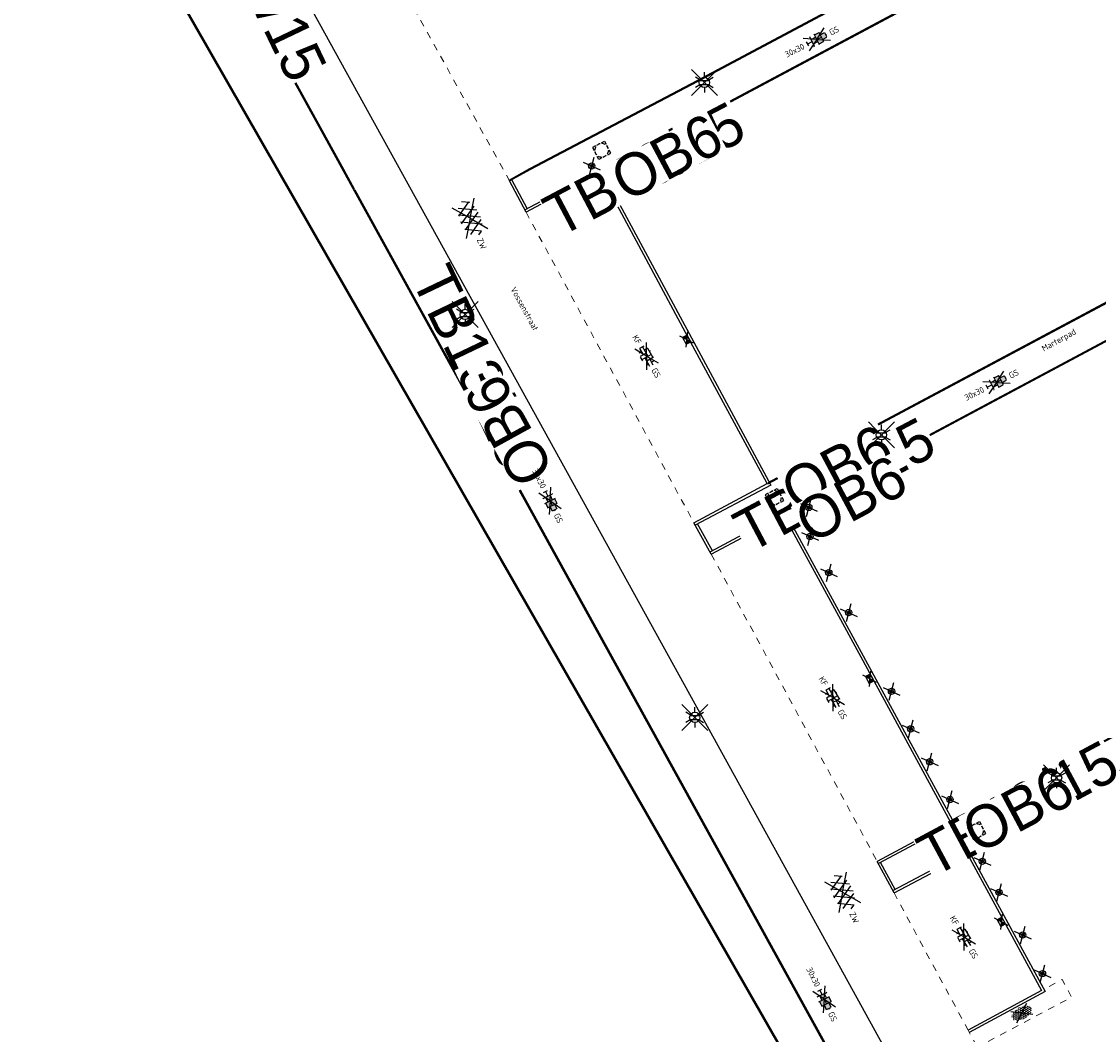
# Model space of a CAD drawing. Header units: metres. Extents: x 155090 to 155764, y 461362 to 461866.
# Tile 13 of 31: x 155167 to 155231, y 461595 to 461655. Entities that reach past the tile are written whole.
import ezdxf
from ezdxf.enums import TextEntityAlignment as Align

# ---------------------------------------------------------------- set-up
doc = ezdxf.new("R2018")
doc.units = ezdxf.units.M
doc.linetypes.add('ZZ-HIDDEN-SO', pattern=[4, 2, -2])
for name, color, linetype, lineweight in [('B-WE-OG-TOPOGRAFIE-T18', 10, 'Continuous', 18), ('N-WE-KG-GRENS_WERK-GD', 7, 'XX-WERKGRENS', 50), ('N-WE-VH-KANTOPSLUITING-T18', 10, 'Continuous', 18), ('V-WE-GR-BEPLANTING-S-200', 90, 'Continuous', 25), ('V-WE-IE-MEUBILAIR_WEGMEUBILAIR-S-200', 7, 'Continuous', 25), ('V-WE-OV-LICHTMAST-S-200', 190, 'Continuous', 25), ('V-WE-RI-OVERIG_RIOOLPUT-OPHOOGTEBRENGEN-S-200', 10, 'Continuous', 25), ('V-WE-VH-KANTOPSLUITING_OPSLUITBAND_60X200-G', 150, 'V-VH-OPSLUITBAND-SO', 25), ('V-WE-VH-KANTOPSLUITING_TROTTOIRBAND_130X150-G', 210, 'V-VH-TROTTOIRBAND-SO', 25), ('V-WE-VH-KANTOPSLUITING_VOORKANTBAND-G', 50, 'Continuous', 25), ('V-WE-VH-MATERIAALGRENS-G', 7, 'ZZ-HIDDEN-SO', 18), ('V-WE-VH-VERHARDING_ASFALT-S-200', 7, 'Continuous', 25), ('V-WE-VH-VERHARDING_BETONSTRAATSTEEN-S-200', 7, 'Continuous', 25), ('V-WE-VH-VERHARDING_TEGEL-S-200', 7, 'Continuous', 25), ('V01-WE-VH-KANTOPSLUITING_OPSLUITBAND_150X250-G', 150, 'Continuous', 25)]:
    doc.layers.add(name, color=color, linetype=linetype, lineweight=lineweight)
doc.layers.add('V-WE-RI-HWA_KOLK-S-200', color=150, linetype='Continuous', lineweight=25, true_color=0x007fff)
doc.styles.add('NLCS-ISO', font='NLCS-ISO.ttf')
doc.styles.add('NLCS-ISO-M200-T18', font='NLCS-ISO.ttf', dxfattribs={"height": 0.36})
doc.linetypes.add('V-VH-OPSLUITBAND-SO', pattern='A,4,-2,2,-2,2,[24,NLCS.SHX,S=1,R=0,X=0,Y=0],2,-2,2,-2', length=20)
doc.linetypes.add('V-VH-TROTTOIRBAND-SO', pattern='A,2.5,[24,NLCS.SHX,S=1,R=0,X=0,Y=0],2.5,-2,2,-2,2,-2', length=15)
doc.linetypes.add('XX-WERKGRENS', pattern='A,0,[137,NLCS.SHX,S=0.5,R=0,X=0,Y=0],-30', length=30)

# ---------------------------------------------------------------- blocks, each defined once
blk = doc.blocks.new('V-SVH-ASFALT-SO')
for p, q in [((1.110223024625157e-16, -2.498001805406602e-16), (-4.895333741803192, 3.524372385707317)), ((1.110223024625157e-16, -4.024558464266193e-16), (4.895333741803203, 3.524372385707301)), ((-5.509898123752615, -0.2198134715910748), (-4.307279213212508, 1.863183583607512)), ((-1.976815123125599, -2.77805593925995), (-4.553502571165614, 1.68489763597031)), ((-4.192327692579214, -1.937714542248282), (-1.413100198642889, 2.8760486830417)), ((0.4408159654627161, -2.965515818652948), (-2.759384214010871, 2.577393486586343)), ((-2.322655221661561, -2.69934682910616), (0.935399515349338, 2.943769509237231)), ((2.560160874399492, -2.636328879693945), (-0.6669796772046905, 2.953242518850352)), ((-0.1715741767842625, -2.973565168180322), (2.989425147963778, 2.501446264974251)), ((4.390260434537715, -1.80615430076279), (1.711139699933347, 2.834218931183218)), ((2.291728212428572, -2.707000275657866), (4.738019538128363, 1.530100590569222)), ((5.495818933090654, 0.2789622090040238), (4.813984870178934, 1.459933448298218)), ((-3.33066907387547e-16, -2.498001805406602e-16), (-4.895333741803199, -3.524372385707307)), ((5.551115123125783e-16, -4.024558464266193e-16), (4.895333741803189, -3.524372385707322))]:
    blk.add_line(p, q)
at = {"style": 'NLCS-ISO'}
blk.add_attdef('KLEUR', text='', height=1.8, dxfattribs=at).set_placement((6.525, 0), align=Align.MIDDLE_LEFT)
at = {"style": 'NLCS-ISO', "flags": 1}
blk.add_attdef('FUNCTIE', text='', height=1.8, dxfattribs=at).set_placement((-1.83697019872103e-16, -3.975), align=Align.TOP_CENTER)
blk = doc.blocks.new('V-SVH-BSS_KEIFORMAAT_ELLEBOOG_KL-SO')
for p, q in [((0, 0), (-3.464101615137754, 2.000000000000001)), ((0, 0), (-3.464101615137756, -1.999999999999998)), ((-2.921609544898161, 0.7665653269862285), (-2.921609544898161, -0.6644585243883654)), ((-2.921609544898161, 0.3855414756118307), (0.2283904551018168, 0.3855414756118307)), ((-1.871609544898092, 1.430685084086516), (-1.871609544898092, 0.3855414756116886)), ((-1.858739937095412, 1.435541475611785), (1.278390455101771, 1.435541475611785)), ((-0.8216095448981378, 1.693156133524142), (-0.8216095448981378, 1.435541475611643)), ((-0.8216095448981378, 0.385541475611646), (-0.8216095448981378, -1.693156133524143)), ((0, 0), (3.464101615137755, 2)), ((0, 0), (3.464101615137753, -2.000000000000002)), ((0.2283904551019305, 1.435541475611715), (0.2283904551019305, -1.714458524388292)), ((1.278390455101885, 1.608929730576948), (1.278390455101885, -0.664458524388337)), ((1.278390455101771, 0.3855414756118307), (3.170147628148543, 0.3855414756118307)), ((2.32839045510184, 1.220907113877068), (2.32839045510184, 0.3855414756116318)), ((-3.006619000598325, -0.6644585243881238), (-0.8216095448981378, -0.6644585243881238)), ((-1.871609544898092, -0.6644585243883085), (-1.871609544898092, -1.430685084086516)), ((-0.6516744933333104, -1.714458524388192), (0.6516744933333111, -1.714458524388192)), ((0.2283904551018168, -0.6644585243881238), (3.006619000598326, -0.6644585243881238)), ((2.32839045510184, -0.6644585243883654), (2.32839045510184, -1.220907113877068))]:
    blk.add_line(p, q)
at = {"style": 'NLCS-ISO'}
blk.add_attdef('FORMAAT', text='', height=1.8, dxfattribs=at).set_placement((-4.25, 3.2146978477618e-16), align=Align.MIDDLE_RIGHT)
blk.add_attdef('KLEUR', text='', height=1.8, dxfattribs=at).set_placement((4.25, -4.133182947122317e-16), align=Align.MIDDLE_LEFT)
at = {"style": 'NLCS-ISO', "flags": 1}
blk.add_attdef('FUNCTIE', text='', height=1.8, dxfattribs=at).set_placement((-4.890083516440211e-16, -2.75), align=Align.TOP_CENTER)
blk = doc.blocks.new('V-SVH-TEGEL_300X300_DIK_HALFST_KL-SO')
h = blk.add_hatch(color=254)
h.dxf.hatch_style = 1
h.paths.add_polyline_path([(1.110223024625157e-15, 0.7500000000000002), (-1.499999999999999, 0.7500000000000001), (-1.499999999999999, -0.75), (1.221245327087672e-15, -0.7500000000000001)])
h.paths.add_polyline_path([(1.500000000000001, 1.5), (1.221245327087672e-15, 1.5), (1.221245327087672e-15, 0), (1.500000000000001, 0)])
h.paths.add_polyline_path([(1.500000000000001, 0), (1.221245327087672e-15, 0), (1.221245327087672e-15, -0.7500000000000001), (1.221245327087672e-15, -1.5), (1.500000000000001, -1.5)])
h.paths.add_polyline_path([(3.000000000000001, 0.6651924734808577), (2.921574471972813, 0.7500000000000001), (1.500000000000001, 0.75), (1.500000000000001, 0), (1.500000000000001, -0.7500000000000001), (2.921574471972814, -0.7500000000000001), (3.000000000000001, -0.6651924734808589)])
for p, q in [((0, 0), (-3.464101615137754, 2.000000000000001)), ((0, 0), (-3.464101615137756, -1.999999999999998)), ((-2.999999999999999, -0.6730769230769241), (-2.999999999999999, 0.6730769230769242)), ((-2.999999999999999, 0), (-1.499999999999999, 0)), ((-1.674005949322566, 1.5), (-1.499999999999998, 1.5)), ((-1.499999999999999, -1.552460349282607), (-1.499999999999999, 1.552460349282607)), ((-1.499999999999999, 0.7500000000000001), (1.110223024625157e-15, 0.7500000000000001)), ((0, 0), (3.464101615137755, 2)), ((1.110223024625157e-15, -1.75), (1.110223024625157e-15, 1.75)), ((2.220446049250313e-15, 1.5), (1.500000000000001, 1.5)), ((0, 0), (1.500000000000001, 0)), ((0, 0), (3.464101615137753, -2.000000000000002)), ((1.500000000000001, -1.552460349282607), (1.500000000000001, 1.552460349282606)), ((1.500000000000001, 0.7500000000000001), (2.936400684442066, 0.7500000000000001)), ((3, -0.6730769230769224), (3, 0.6730769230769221)), ((3, 0), (3.25, 0)), ((-1.674005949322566, -1.5), (-1.499999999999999, -1.5)), ((-1.5, -0.7500000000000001), (0, -0.7500000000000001)), ((1.110223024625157e-15, -1.5), (1.500000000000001, -1.5)), ((1.499999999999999, -0.7500000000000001), (2.936400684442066, -0.7500000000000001))]:
    blk.add_line(p, q)
at = {"style": 'NLCS-ISO'}
blk.add_attdef('FORMAAT', text='', height=1.8, dxfattribs=at).set_placement((-4.25, 3.214697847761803e-16), align=Align.MIDDLE_RIGHT)
blk.add_attdef('KLEUR', text='', height=1.8, dxfattribs=at).set_placement((4.25, -4.133182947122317e-16), align=Align.MIDDLE_LEFT)
at = {"style": 'NLCS-ISO', "flags": 1}
blk.add_attdef('FUNCTIE', text='', height=1.8, dxfattribs=at).set_placement((-4.890083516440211e-16, -2.75), align=Align.TOP_CENTER)
blk = doc.blocks.new('*U55')
at = {"lineweight": 30, "flags": 106}
blk.add_attdef('OB', text='', height=0.36, dxfattribs=at).set_placement((0, 0.1), align=Align.BOTTOM_CENTER)
blk = doc.blocks.new('*U68')
at = {"lineweight": 30, "flags": 106}
blk.add_attdef('OB', text='', height=0.36, dxfattribs=at).set_placement((0, 0.1), align=Align.BOTTOM_CENTER)
blk = doc.blocks.new('V-SGR-BEPLANTING_SOORT_01_KL-SO')
h = blk.add_hatch()
h.set_pattern_fill('AGR-BEPLANTING_SOORT_01', color=256, scale=0.1, pattern_type=2)
h.set_pattern_definition([(59.99999999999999, (0, 0), (-0.2886752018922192, 0.4999998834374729), [0.144338, -0.4330130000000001]), (120, (0, 0), (-0.5773502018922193, -1.165625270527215e-07), [0.144338, -0.433013]), (270, (0, 0), (0.288675, -0.5000000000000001), [0.125, -0.875])])
edge = h.paths.add_edge_path()
edge.add_ellipse((0, 0), major_axis=(3.25, -8.51819583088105e-16), ratio=0.5384615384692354, start_angle=0, end_angle=359.9999999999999)
for p, q in [((-2.662244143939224, -1.864123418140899), (2.662244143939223, 1.864123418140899)), ((2.662244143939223, -1.864123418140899), (-2.662244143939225, 1.864123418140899))]:
    blk.add_line(p, q)
at = {"style": 'NLCS-ISO'}
blk.add_attdef('TYPE', text='', height=1.8, dxfattribs=at).set_placement((4.25, -1.446759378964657e-15), align=Align.MIDDLE_LEFT)
blk = doc.blocks.new('V-SIE-WEG_PAAL_BETON-SO')
for p, q in [((-2.085053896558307, -1.749567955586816), (2.085053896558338, 1.749567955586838)), ((2.085053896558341, -1.749567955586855), (-2.085053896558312, 1.749567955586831))]:
    blk.add_line(p, q)
for centre, radius in [((-2.980217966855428e-09, 1.12188036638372e-14), 0.9375), ((1.498246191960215e-14, 1.12188036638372e-14), 0.46875)]:
    blk.add_circle(centre, radius)
blk = doc.blocks.new('V-SRI-KOLK_STRAAT-SO')
h = blk.add_hatch(color=256)
h.dxf.hatch_style = 1
h.paths.add_polyline_path([(-1.125, 0), (-1.110223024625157e-16, 0.75), (-1.125, 1.5)])
h.paths.add_polyline_path([(1.125, 1.110223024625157e-16), (1.125, 1.5), (-1.110223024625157e-16, 0.7500000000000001)])
for p, q in [((-1.875, -0.5), (1.875, 2)), ((1.875, -0.5), (-1.875, 2)), ((-1.125, 0), (1.125, 1.5)), ((1.125, 0), (-1.125, 1.5))]:
    blk.add_line(p, q)
blk.add_lwpolyline([(-1.125, 0), (1.125, 0), (1.125, 1.5), (-1.125, 1.5)], close=True)
blk = doc.blocks.new('SRI-PUT_OPHOOGTEBRENGEN-SO')
for p, q in [((-2, -0.4999999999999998), (-2, 0.5)), ((-0.5, 2), (0.5, 2)), ((2, -0.4999999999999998), (2, 0.5000000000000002)), ((-0.5, -2), (0.5, -2))]:
    blk.add_line(p, q)
for points in [[(-1, 2), (-2, 2), (-2, 0.9999999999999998)], [(1, 2), (2, 2), (2, 0.9999999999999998)], [(-1, -2), (-2, -2), (-2, -0.9999999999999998)], [(1, -2), (2, -2), (2, -0.9999999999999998)]]:
    blk.add_lwpolyline(points)
for start, end in [(165.5224878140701, 194.4775121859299), (120, 150), (75.52248781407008, 104.4775121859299), (30, 59.99999999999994), (345.5224878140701, 14.47751218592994), (209.9999999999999, 239.9999999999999), (255.52248781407, 284.4775121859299), (300.0000000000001, 330.0000000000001)]:
    blk.add_arc((0, 0), 2, start, end)
blk = doc.blocks.new('V-SOV-LICHTMAST-SO')
for p, q in [((3.830794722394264, -3.830794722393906), (-3.830794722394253, 3.830794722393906)), ((-3.830794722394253, -3.830794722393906), (3.830794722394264, 3.830794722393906)), ((-1.299038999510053, 0.7500000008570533), (-2.598074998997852, 1.500000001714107)), ((9.895807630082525e-10, 1.500000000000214), (1.979077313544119e-09, 3.000000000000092)), ((1.299039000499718, 0.7499999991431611), (2.598075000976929, 1.499999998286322)), ((-1.299039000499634, -0.7499999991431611), (-2.598075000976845, -1.499999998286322)), ((-9.895807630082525e-10, -1.500000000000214), (-1.978993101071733e-09, -3.000000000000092)), ((1.299038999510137, -0.7500000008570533), (2.598074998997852, -1.500000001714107))]:
    blk.add_line(p, q)
at = {"flags": 128}
for points in [[(-1.377981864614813, 0.5925925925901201), (1.377981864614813, 0.5925925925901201)], [(-1.377981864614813, -0.5925925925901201), (1.377981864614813, -0.5925925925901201)]]:
    blk.add_lwpolyline(points, dxfattribs=at)
blk.add_circle((0, 0), 1.5)
at = {"style": 'NLCS-ISO'}
blk.add_attdef('TYPE', text='', height=1.8, dxfattribs=at).set_placement((1.979077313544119e-09, 3.000000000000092), align=Align.BOTTOM_CENTER)

msp = doc.modelspace()

# ---------------------------------------------------------------- linework, layer by layer
at = {"layer": 'N-WE-KG-GRENS_WERK-GD', "ltscale": 0.02, "flags": 128}
msp.add_lwpolyline([(155105.012505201, 461659.8719095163), (155118.8127069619, 461635.5159004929), (155126.8892930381, 461638.0460995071), (155124.2921810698, 461649.1906008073), (155170.6088375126, 461666.7669244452), (155218.1297835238, 461583.8301517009), (155167.7980947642, 461559.6856140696), (155178.5069738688, 461538.2540253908), (155186.4240588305, 461542.2100133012), (155185.211449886, 461545.6865840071), (155228.7645595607, 461565.9816822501), (155303.1273819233, 461423.7885661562), (155319.3060156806, 461445.6108919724), (155305.7107603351, 461469.4938556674), (155347.8882862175, 461488.9210100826), (155355.6250438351, 461465.681166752), (155372.3424723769, 461477.0379031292), (155355.3718961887, 461504.5990936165), (155385.6731912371, 461521.1057435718), (155404.4542636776, 461519.0292275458), (155405.4642908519, 461528.1644296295), (155392.3847647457, 461531.299116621), (155360.1116923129, 461595.5049771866), (155330.6669372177, 461580.4012743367), (155309.9033905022, 461612.4563392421), (155357.6207199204, 461640.5907272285), (155359.9118215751, 461638.0356507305), (155362.1900628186, 461639.1740362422), (155351.6859959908, 461656.0311094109), (155304.0327273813, 461629.4133332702), (155269.2240040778, 461682.7275281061), (155257.6600341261, 461700.4392879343), (155310.6603677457, 461717.018266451), (155299.7517721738, 461735.6369311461), (155212.0894734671, 461702.1271010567), (155199.9725198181, 461719.3951903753), (155183.6306945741, 461710.9197357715), (155193.2106534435, 461696.5373037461)], close=True, dxfattribs=at)
at = {"layer": 'V-WE-VH-KANTOPSLUITING_OPSLUITBAND_60X200-G', "ltscale": 0.2, "flags": 128}
for points in [[(155196.1147675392, 461645.3869999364), (155197.3313494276, 461646.0620863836), (155206.8370375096, 461651.0639040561), (155224.7315893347, 461660.6057641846), (155243.7708155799, 461670.8123288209), (155250.9397354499, 461674.6063811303), (155243.9530103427, 461686.2223733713), (155240.5268494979, 461691.9366674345, 0.375996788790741), (155231.6730824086, 461693.8910495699), (155228.9861460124, 461692.9441061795), (155223.4110757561, 461690.8840400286), (155209.8009158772, 461685.7196257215), (155195.4579443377, 461680.1706274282), (155189.3949439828, 461677.6233311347, 0.2865412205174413), (155185.5169428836, 461671.5934419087), (155185.4572870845, 461671.5947704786), (155183.1531079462, 461671.6003526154), (155183.1530447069, 461671.6003504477)], [(155173.2405782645, 461559.5906665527), (155176.5549863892, 461561.0809743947), (155191.0021910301, 461567.8216804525), (155201.7193023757, 461572.7721506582), (155203.0765830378, 461573.4102644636), (155213.0546973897, 461578.1013903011), (155221.5387661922, 461582.1113574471), (155205.5792749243, 461611.0407848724), (155195.5445991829, 461629.2470739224), (155187.0172146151, 461644.7284175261), (155185.3959812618, 461647.6902659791), (155183.1836333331, 461651.7167185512), (155183.4462759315, 461651.8615199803), (155175.8248423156, 461665.6853828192, 0.3440637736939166), (155167.4648247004, 461668.6787356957), (155148.0566455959, 461660.7416309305), (155125.0741886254, 461651.2828386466, 0.3143958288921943), (155121.1774785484, 461643.542530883, 0.1650178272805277)]]:
    msp.add_lwpolyline(points, format="xyb", dxfattribs=at)
for points in [[(155201.5511613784, 461645.9312938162), (155225.944281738, 461658.9678710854), (155251.6692932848, 461672.7020233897), (155257.9682958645, 461662.3029238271), (155262.3787915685, 461654.8586341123), (155254.9638930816, 461650.8818469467), (155235.3792045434, 461640.4270964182), (155211.3277853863, 461627.5902336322)], [(155212.3591267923, 461625.8209458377), (155213.6303236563, 461626.5012401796), (155236.2580251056, 461638.5964670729), (155255.3631722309, 461648.8243121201), (155260.2922886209, 461651.4528184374), (155263.4054019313, 461653.1703499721), (155272.542381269, 461638.0177331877), (155274.1209248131, 461635.3871653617), (155269.7945865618, 461633.064597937), (155246.0744493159, 461620.4073021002), (155222.2216798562, 461607.6725763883)], [(155228.5620697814, 461585.3863152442), (155285.8661492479, 461616.0230707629), (155282.6194722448, 461621.1485507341), (155275.1365009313, 461633.6432804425), (155250.8464937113, 461620.6624165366), (155223.1659590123, 461605.8773543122)]]:
    msp.add_lwpolyline(points, dxfattribs=at)
at = {"layer": 'V-WE-VH-KANTOPSLUITING_TROTTOIRBAND_130X150-G', "ltscale": 0.2}
for points in [[(155197.0360052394, 461643.6394393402), (155201.5126775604, 461646.0027302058), (155211.5084372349, 461627.4478928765), (155207.0524006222, 461625.0936542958)], [(155207.9319062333, 461623.5230824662), (155212.3308162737, 461625.8738468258), (155222.2741648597, 461607.575992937), (155217.8267646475, 461605.1939784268)], [(155218.6768406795, 461603.6086597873), (155223.1227752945, 461605.9569051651), (155227.6217293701, 461597.669160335), (155223.1667247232, 461595.2711178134)]]:
    msp.add_lwpolyline(points, dxfattribs=at)
at = {"layer": 'V-WE-VH-KANTOPSLUITING_VOORKANTBAND-G', "ltscale": 0.2, "flags": 128}
for points in [[(155196.14388, 461645.334536), (155197.359879, 461646.009299), (155206.865123, 461651.010883), (155224.759879, 461660.5528520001), (155243.7990229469, 461670.7593725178), (155251.023818, 461674.582996), (155244.004448, 461686.253263), (155240.576859, 461691.969939)], [(155201.5227048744, 461645.9841167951), (155225.916001, 461659.020788), (155251.691169, 461672.781718), (155258.019767, 461662.333759), (155262.462326, 461654.835351), (155254.9922, 461650.8289439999), (155235.40746, 461640.374166), (155211.304662, 461627.509881), (155211.282597, 461627.550762)], [(155178.362948, 461666.601691), (155183.908876, 461656.5171609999), (155198.172822, 461630.644438), (155208.065262, 461612.711621), (155224.516323, 461582.8619359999)], [(155186.39218, 461646.001791), (155183.26507, 461651.693102), (155183.527788, 461651.837945), (155175.87651, 461665.71594)], [(155263.42697, 461653.250775), (155260.263679, 461651.50556), (155255.334897, 461648.8772319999), (155236.229707, 461638.649364), (155213.602039, 461626.554155), (155212.3308162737, 461625.8738468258)], [(155187.040089, 461644.81125), (155186.39218, 461646.001791)], [(155206.98233, 461625.226282), (155211.282597, 461627.550762), (155206.922254, 461635.6291899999), (155201.442233, 461645.817246), (155197.106033, 461643.506789)], [(155197.106033, 461643.506789), (155196.14388, 461645.334536)], [(155187.040089, 461644.81125), (155195.597154, 461629.276022), (155205.631822, 461611.069747), (155221.622158, 461582.084408), (155213.080281, 461578.047118), (155203.102111, 461573.355966), (155201.744647, 461572.717766), (155191.027456, 461567.767259), (155176.579975, 461561.026424), (155173.265184, 461559.5359439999)], [(155274.204646, 461635.364256), (155272.663787, 461634.530228), (155269.822871, 461633.011683), (155246.102696, 461620.354367), (155222.819333, 461607.923641), (155222.250328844, 461607.619856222)], [(155275.158617, 461633.72313), (155250.818214, 461620.715334), (155223.1373333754, 461605.9300870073)], [(155208.002604, 461623.390788), (155212.270141, 461625.6713470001), (155216.78816, 461617.3452100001), (155222.070312, 461607.63697), (155217.75766, 461605.323002)], [(155208.002604, 461623.390788), (155206.98233, 461625.226282)], [(155218.746896, 461603.476024), (155217.75766, 461605.323002), (155217.7559389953, 461605.326204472)], [(155218.746896, 461603.476024), (155223.061698, 461605.755008), (155227.418085, 461597.729893), (155223.0956282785, 461595.4031984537)], [(155218.746896, 461603.476024), (155223.061698, 461605.755008), (155227.418085, 461597.729893), (155223.096268, 461595.40201)]]:
    msp.add_lwpolyline(points, dxfattribs=at)
at = {"layer": 'V-WE-VH-MATERIAALGRENS-G', "ltscale": 0.2, "flags": 128}
for points in [[(155196.14388, 461645.334536), (155191.942166, 461652.917517), (155190.153739, 461656.145153)], [(155197.106033, 461643.506789), (155206.9823646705, 461625.226219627)], [(155208.002604, 461623.390788), (155217.7559389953, 461605.326204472)], [(155218.746896, 461603.476024), (155223.096268, 461595.40201)], [(155229.0435298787, 461585.572943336), (155224.213938, 461594.709725), (155229.184258, 461597.3369770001), (155228.62766, 461598.381413), (155227.5501467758, 461597.8010261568)], [(155228.5903586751, 461585.3334026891), (155227.110798, 461587.943948), (155223.096268, 461595.40201), (155223.0956279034, 461595.4031982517)]]:
    msp.add_lwpolyline(points, dxfattribs=at)
at = {"layer": 'V01-WE-VH-KANTOPSLUITING_OPSLUITBAND_150X250-G', "ltscale": 0.2}
for points in [[(155197.1688111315, 461643.7095492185), (155196.2766123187, 461645.4044082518)], [(155197.2387653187, 461643.5766612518), (155197.238415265, 461643.5773262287)], [(155207.1149877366, 461625.296368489), (155207.113436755, 461625.2991587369)], [(155208.0620298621, 461623.592620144), (155207.1878809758, 461625.165232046)], [(155217.8898389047, 461605.393915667), (155217.8880682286, 461605.3972105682)], [(155218.8087116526, 461603.6783111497), (155217.9589930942, 461605.2647995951)]]:
    msp.add_lwpolyline(points, dxfattribs=at)

# ---------------------------------------------------------------- block references
at = {"layer": 'N-WE-VH-KANTOPSLUITING-T18'}
ref = msp.add_blockref('*U68', (155179.9446311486, 461663.3896267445), dxfattribs=dict(at, rotation=295.5293866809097))
lines = msp.add_mtext('TB13/15', dxfattribs={"layer": '0', "insert": (155180.0348675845, 461663.4327241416), "char_height": 2.5, "attachment_point": 1, "rotation": 295.5293866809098, "bg_fill": 3, "box_fill_scale": 1, "bg_fill_color": 256, "bg_fill_transparency": 0})
ref.add_attrib('OB', '', (155180.0348675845, 461663.4327241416), dxfattribs={"flags": 58}).embed_mtext(lines)
ref = msp.add_blockref('*U68', (155197.9263149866, 461644.1094449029), dxfattribs=dict(at, rotation=27.83012925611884))
lines = msp.add_mtext('TB13/15', dxfattribs={"layer": '0', "insert": (155197.8796298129, 461644.197878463), "char_height": 2.5, "attachment_point": 1, "rotation": 27.830129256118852, "bg_fill": 3, "box_fill_scale": 1, "bg_fill_color": 256, "bg_fill_transparency": 0})
ref.add_attrib('OB', '', (155197.8796298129, 461644.197878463), dxfattribs={"flags": 42}).embed_mtext(lines)
ref = msp.add_blockref('*U55', (155201.8811171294, 461646.1756654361), dxfattribs=dict(at, rotation=28.12168004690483))
lines = msp.add_mtext('OB6', dxfattribs={"layer": '0', "insert": (155201.8339825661, 461646.2638602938), "char_height": 2.5, "attachment_point": 1, "rotation": 28.12168004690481, "bg_fill": 3, "box_fill_scale": 1, "bg_fill_color": 256, "bg_fill_transparency": 0})
ref.add_attrib('OB', '', (155201.8339825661, 461646.2638602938), dxfattribs={"flags": 6}).embed_mtext(lines)
ref = msp.add_blockref('*U68', (155192.4901598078, 461640.6166119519), dxfattribs=dict(at, rotation=295.5895460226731))
lines = msp.add_mtext('TB13/15', dxfattribs={"layer": '0', "insert": (155192.5803509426, 461640.6598040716), "char_height": 2.5, "attachment_point": 1, "rotation": 295.5895460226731, "bg_fill": 3, "box_fill_scale": 1, "bg_fill_color": 256, "bg_fill_transparency": 0})
ref.add_attrib('OB', '', (155192.5803509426, 461640.6598040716), dxfattribs={"flags": 28}).embed_mtext(lines)
ref = msp.add_blockref('*U55', (155196.7035303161, 461627.1443816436), dxfattribs=dict(at, rotation=118.8620313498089))
lines = msp.add_mtext('OB6', dxfattribs={"layer": '0', "insert": (155196.6159518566, 461627.096111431), "char_height": 2.5, "attachment_point": 1, "rotation": 118.86203134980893, "bg_fill": 3, "box_fill_scale": 1, "bg_fill_color": 256, "bg_fill_transparency": 0})
ref.add_attrib('OB', '', (155196.6159518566, 461627.096111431), dxfattribs={"flags": 18}).embed_mtext(lines)
ref = msp.add_blockref('*U68', (155209.1111956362, 461625.5480167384), dxfattribs=dict(at, rotation=27.84864410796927))
lines = msp.add_mtext('TB13/15', dxfattribs={"layer": '0', "insert": (155209.0644818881, 461625.6364352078), "char_height": 2.5, "attachment_point": 1, "rotation": 27.848644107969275, "bg_fill": 3, "box_fill_scale": 1, "bg_fill_color": 256, "bg_fill_transparency": 0})
ref.add_attrib('OB', '', (155209.0644818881, 461625.6364352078), dxfattribs={"flags": 14}).embed_mtext(lines)
ref = msp.add_blockref('*U55', (155211.8874089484, 461627.8889191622), dxfattribs=dict(at, rotation=28.08999074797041))
lines = msp.add_mtext('OB6', dxfattribs={"layer": '0', "insert": (155211.8403231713, 461627.9771400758), "char_height": 2.5, "attachment_point": 1, "rotation": 28.089990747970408, "bg_fill": 3, "box_fill_scale": 1, "bg_fill_color": 256, "bg_fill_transparency": 0})
ref.add_attrib('OB', '', (155211.8403231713, 461627.9771400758), dxfattribs={"flags": 62}).embed_mtext(lines)
ref = msp.add_blockref('*U55', (155212.7129899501, 461626.0783710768), dxfattribs=dict(at, rotation=28.15393005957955))
lines = msp.add_mtext('OB6', dxfattribs={"layer": '0', "insert": (155212.6658057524, 461626.1665393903), "char_height": 2.5, "attachment_point": 1, "rotation": 28.153929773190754, "bg_fill": 3, "box_fill_scale": 1, "bg_fill_color": 256, "bg_fill_transparency": 0})
ref.add_attrib('OB', '', (155212.6658057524, 461626.1665393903), dxfattribs={"flags": 10}).embed_mtext(lines)
ref = msp.add_blockref('*U68', (155219.9139871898, 461606.4799866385), dxfattribs=dict(at, rotation=28.215932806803))
lines = msp.add_mtext('TB13/15', dxfattribs={"layer": '0', "insert": (155219.8667076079, 461606.5681038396), "char_height": 2.5, "attachment_point": 1, "rotation": 28.21593280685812, "bg_fill": 3, "box_fill_scale": 1, "bg_fill_color": 256, "bg_fill_transparency": 0})
ref.add_attrib('OB', '', (155219.8667076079, 461606.5681038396), dxfattribs={"flags": 4}).embed_mtext(lines)
ref = msp.add_blockref('*U55', (155222.5309867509, 461607.8377118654), dxfattribs=dict(at, rotation=28.09725776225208))
lines = msp.add_mtext('OB6', dxfattribs={"layer": '0', "insert": (155222.4838897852, 461607.9259268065), "char_height": 2.5, "attachment_point": 1, "rotation": 28.097257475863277, "bg_fill": 3, "box_fill_scale": 1, "bg_fill_color": 256, "bg_fill_transparency": 0})
ref.add_attrib('OB', '', (155222.4838897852, 461607.9259268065), dxfattribs={"flags": 58}).embed_mtext(lines)
at = {"layer": 'V-WE-GR-BEPLANTING-S-200', "xscale": 0.2, "yscale": 0.2, "zscale": 0.2, "rotation": 28.24105896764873}
msp.add_blockref('V-SGR-BEPLANTING_SOORT_01_KL-SO', (155226.2581237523, 461596.4074071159), dxfattribs=at)
at = {"layer": 'V-WE-IE-MEUBILAIR_WEGMEUBILAIR-S-200', "xscale": 0.2, "yscale": 0.2, "zscale": 0.2, "rotation": 295.3903767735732}
for p in [(155200.9697089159, 461646.2154695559), (155213.731398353, 461626.1401133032), (155213.8068104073, 461624.4319659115), (155214.906767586, 461622.3050727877), (155216.0810083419, 461619.9550747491), (155218.600787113, 461615.3253190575), (155219.7263870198, 461613.1189250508), (155220.8385994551, 461611.1820057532), (155222.0326444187, 461608.9601077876), (155223.9349859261, 461605.3323001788), (155224.9179008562, 461603.5045126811), (155226.3088622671, 461600.9994170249), (155227.4706028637, 461598.722054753)]:
    msp.add_blockref('V-SIE-WEG_PAAL_BETON-SO', p, dxfattribs=at)
at = {"layer": 'V-WE-OV-LICHTMAST-S-200', "xscale": 0.2, "yscale": 0.2, "zscale": 0.2}
for p in [(155207.5929875, 461651.129825), (155193.5297, 461637.48875), (155218.00025, 461630.40965), (155207.0250875, 461613.7947125), (155228.3026625, 461610.236525)]:
    msp.add_blockref('V-SOV-LICHTMAST-SO', p, dxfattribs=at)
at = {"layer": 'V-WE-RI-HWA_KOLK-S-200', "xscale": 0.2, "yscale": 0.2, "zscale": 0.2}
for p, rotation in [((155206.6811097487, 461636.0775078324), 118.275221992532), ((155217.4462087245, 461616.1357607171), 118.5501500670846), ((155225.1856972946, 461601.8425413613), 118.5364667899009)]:
    msp.add_blockref('V-SRI-KOLK_STRAAT-SO', p, dxfattribs=dict(at, rotation=rotation))
at = {"layer": 'V-WE-RI-OVERIG_RIOOLPUT-OPHOOGTEBRENGEN-S-200', "xscale": 0.2, "yscale": 0.2, "zscale": 0.2, "rotation": 28}
for p in [(155201.552229, 461647.139222), (155211.716733, 461626.716497), (155223.60255, 461607.127128)]:
    msp.add_blockref('SRI-PUT_OPHOOGTEBRENGEN-SO', p, dxfattribs=at)
at = {"layer": 'V-WE-VH-VERHARDING_ASFALT-S-200', "xscale": 0.2, "yscale": 0.2, "zscale": 0.2, "rotation": 294.6441250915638}
for p in [(155193.817507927, 461643.1414273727), (155215.7230710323, 461603.5121971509)]:
    msp.add_blockref('V-SVH-ASFALT-SO', p, dxfattribs=at).add_auto_attribs({'KLEUR': 'ZW'})
at = {"layer": 'V-WE-VH-VERHARDING_BETONSTRAATSTEEN-S-200', "xscale": 0.2, "yscale": 0.2, "zscale": 0.2, "rotation": 299.9435986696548}
for p in [(155204.1887329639, 461635.0364696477), (155215.1429854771, 461614.9535893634), (155222.8503790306, 461600.8817355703)]:
    msp.add_blockref('V-SVH-BSS_KEIFORMAAT_ELLEBOOG_KL-SO', p, dxfattribs=at).add_auto_attribs({'FORMAAT': 'KF', 'KLEUR': 'GS'})
at = {"layer": 'V-WE-VH-VERHARDING_TEGEL-S-200', "xscale": 0.2, "yscale": 0.2, "zscale": 0.2}
for p, rotation in [((155214.2036850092, 461653.6624299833), 26.55387862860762), ((155224.765476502, 461633.4847128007), 26.55387862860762), ((155198.5185968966, 461626.5280850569), 296.0143286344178), ((155214.6394774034, 461597.2200513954), 295.9854191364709)]:
    msp.add_blockref('V-SVH-TEGEL_300X300_DIK_HALFST_KL-SO', p, dxfattribs=dict(at, rotation=rotation)).add_auto_attribs({'FORMAAT': '30x30', 'KLEUR': 'GS'})

# ---------------------------------------------------------------- texts
at = {"layer": 'B-WE-OG-TOPOGRAFIE-T18', "style": 'NLCS-ISO-M200-T18'}
for s, rotation, p in [('Vossenstraat', 298.8, (155197.023, 461637.817)), ('Marterpad', 28.9, (155228.459, 461635.94))]:
    msp.add_text(s, height=0.36, rotation=rotation, dxfattribs=at).set_placement(p, align=Align.MIDDLE)

doc.saveas('drawing.dxf')
